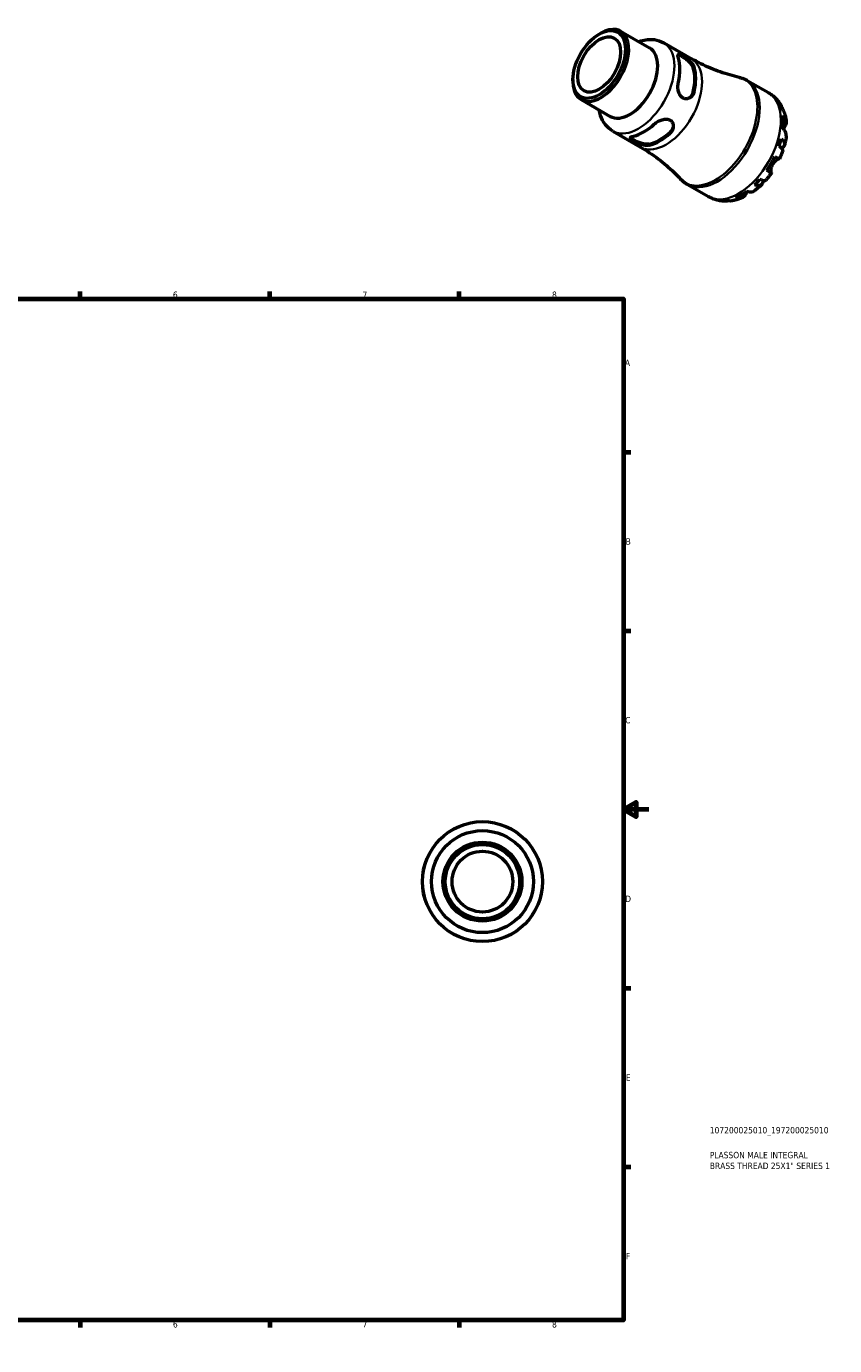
# Model space of a CAD drawing. Header units: millimetres. Extents: x -54 to 667, y 0 to 517.
# Tile 3 of 3: x 350 to 667, y 0 to 517. Entities that reach past the tile are written whole.
import ezdxf

# ---------------------------------------------------------------- set-up
doc = ezdxf.new("R2010")
doc.units = ezdxf.units.MM
for name, color, linetype, lineweight in [('Border (ISO)', 7, 'Continuous', 70), ('Title (ISO)', 7, 'Continuous', 50), ('Visible (ISO)', 7, 'Continuous', 50), ('Visible Narrow (ISO)', 7, 'Continuous', 35)]:
    doc.layers.add(name, color=color, linetype=linetype, lineweight=lineweight)
doc.styles.add('Note Text (ISO)', font='tahoma.ttf')

# ---------------------------------------------------------------- blocks, each defined once
blk = doc.blocks.new('Borders Default Border')
at = {"layer": 'Border (ISO)'}
for p, q in [((74.25, 410), (74.25, 412.9)), ((148.5, 410), (148.5, 412.9)), ((222.75, 410), (222.75, 412.9)), ((371.25, 410), (371.25, 412.9)), ((445.5, 410), (445.5, 412.9)), ((519.75, 410), (519.75, 412.9)), ((10, 350), (7.1, 350)), ((584, 350), (586.9, 350)), ((10, 280), (7.1, 280)), ((584, 280), (586.9, 280)), ((10, 140), (7.1, 140)), ((584, 140), (586.9, 140)), ((10, 70), (7.1, 70)), ((584, 70), (586.9, 70)), ((74.25, 10), (74.25, 7.1)), ((148.5, 10), (148.5, 7.1)), ((222.75, 10), (222.75, 7.1)), ((371.25, 10), (371.25, 7.1)), ((445.5, 10), (445.5, 7.1)), ((519.75, 10), (519.75, 7.1))]:
    blk.add_line(p, q, dxfattribs=at)
at = {"layer": 'Border (ISO)', "flags": 128}
for points in [[(297, 420), (297, 410), (294.11, 415), (299.89, 415), (297, 410)], [(10, 10), (10, 410), (584, 410), (584, 10), (10, 10)], [(0, 210), (10, 210), (5, 212.89), (5, 207.11), (10, 210)], [(594, 210), (584, 210), (589, 212.89), (589, 207.11), (584, 210)], [(297, 0), (297, 10), (294.11, 5), (299.89, 5), (297, 10)]]:
    blk.add_lwpolyline(points, dxfattribs=at)
at = {"layer": 'Border (ISO)', "color": 232, "true_color": 0xca0064, "char_height": 2.5, "attachment_point": 7, "style": 'Note Text (ISO)'}
for s, insert in [('1', (36.56, 410.4)), ('2', (110.62, 410.4)), ('3', (184.85, 410.35)), ('4', (259, 410.4)), ('5', (333.39, 410.35)), ('6', (407.58, 410.35)), ('7', (481.85, 410.4)), ('8', (556.06, 410.34)), ('A', (7.29, 383.75)), ('A', (584.59, 383.75)), ('B', (7.59, 313.75)), ('B', (584.89, 313.75)), ('C', (7.43, 243.71)), ('C', (584.73, 243.71)), ('D', (7.43, 173.75)), ('D', (584.73, 173.75)), ('E', (7.64, 103.75)), ('E', (584.94, 103.75)), ('F', (7.7, 33.75)), ('F', (585, 33.75)), ('1', (36.56, 7.1)), ('2', (110.62, 7.1)), ('3', (184.85, 7.05)), ('4', (259, 7.1)), ('6', (407.58, 7.05)), ('7', (481.85, 7.1)), ('8', (556.06, 7.04)), ('5', (333.39, 7.05))]:
    blk.add_mtext(s, dxfattribs=dict(at, insert=insert))
blk = doc.blocks.new('Title Blocks ISO')
at = {"layer": 'Title (ISO)', "color": 232, "true_color": 0xca0064, "style": 'Note Text (ISO)'}
for tag, p in [('PART_NUMBER_001', (33.84, 73.13)), ('DESCRIPTION_001', (33.84, 63.4)), ('DESCRIPTION_002', (33.84, 59.18))]:
    blk.add_attdef(tag, p, '', height=2.5, dxfattribs=at)

msp = doc.modelspace()

# ---------------------------------------------------------------- linework, layer by layer
at = {"layer": 'Visible (ISO)'}
for p, q in [((574.477, 513.706), (575.13, 514.085)), ((582.89, 514.868), (594.255, 508.324)), ((599.826, 510.319), (610.648, 504.088)), ((564.237, 495.924), (564.237, 495.169)), ((632.509, 495.566), (640.779, 490.804)), ((567.455, 488.064), (578.82, 481.52)), ((579.89, 475.699), (590.711, 469.468)), ((609.054, 454.837), (617.325, 450.074))]:
    msp.add_line(p, q, dxfattribs=at)
for radius in [23.5, 19.975, 15.466, 14.538, 11.894]:
    msp.add_circle((528.81, 181.744), radius, dxfattribs=at)
for major_axis in [(7.255, 12.598), (5.936, 10.307)]:
    msp.add_ellipse((574.517, 501.844), major_axis=major_axis, ratio=0.5780931, dxfattribs=at)
for centre, major_axis, start_param, end_param in [((575.173, 501.466), (-7.718, -13.402), 5.4958534, 10.2121098), ((586.537, 494.922), (7.718, 13.402), 3.1415927, 6.2831853), ((592.024, 491.762), (9.968, 17.31), 5.2038621, 5.7878448), ((598.211, 488.199), (-9.719, -16.877), 2.0545433, 2.6539783), ((598.211, 488.199), (-9.968, -17.31), 2.0622695, 2.6462521), ((630.166, 469.798), (11.648, 20.227), 5.8208935, 5.9562115), ((630.166, 469.798), (11.648, 20.227), 5.3604841, 5.6312228), ((592.024, 491.762), (9.968, 17.31), 3.6330658, 4.2170484), ((598.211, 488.199), (-9.719, -16.877), 0.4837469, 1.083182), ((598.211, 488.199), (-9.968, -17.31), 0.4914731, 1.0754558), ((630.166, 469.798), (11.648, 20.227), 5.0354953, 5.1708134), ((630.166, 469.798), (11.648, 20.227), 4.5750859, 4.8458246), ((630.166, 469.798), (11.648, 20.227), 4.2500972, 4.3854152), ((630.166, 469.798), (11.648, 20.227), 3.7896878, 4.0604264), ((630.166, 469.798), (-11.648, -20.227), 0.3231064, 0.4584244)]:
    msp.add_ellipse(centre, major_axis=major_axis, ratio=0.5780931, start_param=start_param, end_param=end_param, dxfattribs=at)
for points, knots in [([(590.018, 510.764), (590.294, 510.868), (590.572, 510.965), (592.549, 511.583), (594.354, 511.807), (597.429, 511.388), (598.693, 510.972), (599.826, 510.319)], [6.45265347, 6.45265347, 6.45265347, 6.45265347, 6.50701525, 6.50701525, 6.8352827, 6.8352827, 7.06664976, 7.06664976, 7.06664976, 7.06664976]), ([(605.55, 504.253), (605.429, 504.648), (605.363, 505.004), (605.381, 505.528), (605.464, 505.697), (605.75, 505.844), (605.962, 505.843), (606.537, 505.668), (606.902, 505.495), (607.684, 505.045), (608.142, 504.744), (609.064, 504.057), (609.525, 503.67), (610.34, 502.889), (610.747, 502.438), (611.385, 501.536), (611.616, 501.085), (611.737, 500.69)], [0.6665686, 0.6665686, 0.6665686, 0.6665686, 0.8447582, 0.8447582, 1.0229478, 1.0229478, 1.1888535, 1.1888535, 1.3547592, 1.3547592, 1.520665, 1.520665, 1.6865707, 1.6865707, 1.8647603, 1.8647603, 2.0429499, 2.0429499, 2.0429499, 2.0429499]), ([(605.442, 505.593), (605.552, 505.593), (605.686, 505.57), (606.127, 505.432), (606.489, 505.258), (607.272, 504.807), (607.732, 504.508), (608.658, 503.825), (609.123, 503.442), (609.946, 502.666), (610.358, 502.217), (611.007, 501.32), (611.243, 500.871), (611.368, 500.477)], [1.09943268, 1.09943268, 1.09943268, 1.09943268, 1.19094947, 1.19094947, 1.35695015, 1.35695015, 1.52295082, 1.52295082, 1.6889515, 1.6889515, 1.86794075, 1.86794075, 2.04693, 2.04693, 2.04693, 2.04693]), ([(629.351, 496.788), (628.146, 497.056), (626.919, 497.365), (624.434, 498.073), (623.177, 498.471), (620.652, 499.358), (619.384, 499.846), (616.855, 500.912), (615.593, 501.489), (613.097, 502.728), (611.861, 503.389), (610.648, 504.088)], [0.60406811, 0.60406811, 0.60406811, 0.60406811, 0.63994738, 0.63994738, 0.67582665, 0.67582665, 0.71170592, 0.71170592, 0.74758519, 0.74758519, 0.78346445, 0.78346445, 0.78346445, 0.78346445]), ([(629.351, 496.788), (629.571, 496.739), (629.79, 496.684), (630.225, 496.56), (630.441, 496.491), (630.868, 496.341), (631.08, 496.26), (631.498, 496.083), (631.705, 495.989), (632.112, 495.787), (632.312, 495.68), (632.509, 495.566)], [0.60406811, 0.60406811, 0.60406811, 0.60406811, 0.63994738, 0.63994738, 0.67582665, 0.67582665, 0.71170592, 0.71170592, 0.74758519, 0.74758519, 0.78346445, 0.78346445, 0.78346445, 0.78346445]), ([(611.737, 491.288), (611.616, 490.753), (611.385, 490.227), (610.747, 489.345), (610.34, 488.99), (609.525, 488.537), (609.064, 488.395), (608.142, 488.371), (607.684, 488.489), (607.293, 488.715), (606.902, 488.94), (606.537, 489.295), (605.962, 490.181), (605.75, 490.711), (605.464, 491.797), (605.381, 492.435), (605.363, 493.695), (605.429, 494.316), (605.55, 494.851)], [-0.6881906, -0.6881906, -0.6881906, -0.6881906, -0.510001, -0.510001, -0.3318115, -0.3318115, -0.1659057, -0.1659057, 0, 0, 0, 0.1659057, 0.1659057, 0.3318115, 0.3318115, 0.510001, 0.510001, 0.6881906, 0.6881906, 0.6881906, 0.6881906]), ([(611.368, 491.075), (611.243, 490.537), (611.007, 490.008), (610.421, 489.206), (610.102, 488.903), (609.763, 488.675)], [-0.68997986, -0.68997986, -0.68997986, -0.68997986, -0.51099061, -0.51099061, -0.36641944, -0.36641944, -0.36641944, -0.36641944]), ([(640.779, 490.804), (641.21, 490.556), (641.626, 490.284), (642.422, 489.696), (642.802, 489.381), (643.521, 488.715), (643.859, 488.364), (644.493, 487.635), (644.787, 487.257), (645.332, 486.482), (645.583, 486.084), (645.812, 485.68)], [0.78346445, 0.78346445, 0.78346445, 0.78346445, 0.84920704, 0.84920704, 0.91494962, 0.91494962, 0.98069221, 0.98069221, 1.04643479, 1.04643479, 1.11217737, 1.11217737, 1.11217737, 1.11217737]), ([(644.952, 486.79), (645.246, 486.505), (645.5, 486.185), (645.903, 485.543), (646.086, 485.162), (646.266, 484.608), (646.307, 484.456), (646.342, 484.304)], [0.1494024, 0.1494024, 0.1494024, 0.1494024, 0.29124982, 0.29124982, 0.43706507, 0.43706507, 0.49054729, 0.49054729, 0.49054729, 0.49054729]), ([(579.89, 475.699), (578.765, 476.347), (577.778, 477.222), (576.13, 479.328), (575.505, 480.576), (574.865, 482.557), (574.699, 483.253), (574.582, 483.96)], [3.92505711, 3.92505711, 3.92505711, 3.92505711, 4.15462693, 4.15462693, 4.40700802, 4.40700802, 4.5390534, 4.5390534, 4.5390534, 4.5390534]), ([(646.932, 483.216), (646.825, 483.515), (646.682, 483.799), (646.335, 484.337), (646.093, 484.631), (645.806, 484.898)], [4.26643944, 4.26643944, 4.26643944, 4.26643944, 4.39078313, 4.39078313, 4.53263055, 4.53263055, 4.53263055, 4.53263055]), ([(646.519, 481.79), (646.801, 481.544), (647.038, 481.281), (647.403, 480.772), (647.56, 480.478), (647.764, 479.879), (647.811, 479.573), (647.808, 479.011), (647.758, 478.703), (647.575, 478.183), (647.47, 477.969), (647.347, 477.769)], [0.14941001, 0.14941001, 0.14941001, 0.14941001, 0.29044502, 0.29044502, 0.43634177, 0.43634177, 0.58223851, 0.58223851, 0.72934673, 0.72934673, 0.83526259, 0.83526259, 0.83526259, 0.83526259]), ([(646.932, 483.216), (647.015, 482.981), (647.092, 482.746), (647.236, 482.275), (647.303, 482.039), (647.426, 481.566), (647.482, 481.328), (647.585, 480.854), (647.631, 480.616), (647.715, 480.14), (647.752, 479.902), (647.785, 479.664)], [1.24239811, 1.24239811, 1.24239811, 1.24239811, 1.27886389, 1.27886389, 1.31532967, 1.31532967, 1.35179544, 1.35179544, 1.38826122, 1.38826122, 1.424727, 1.424727, 1.424727, 1.424727]), ([(596.089, 478.464), (596.492, 478.836), (596.997, 479.203), (598.096, 479.818), (598.69, 480.064), (599.774, 480.361), (600.34, 480.442), (601.395, 480.389), (601.886, 480.252), (602.668, 479.801), (603.001, 479.465), (603.441, 478.656), (603.549, 478.187), (603.566, 477.256), (603.462, 476.728), (603.019, 475.735), (602.679, 475.273), (602.277, 474.902)], [0.6665686, 0.6665686, 0.6665686, 0.6665686, 0.8447582, 0.8447582, 1.0229478, 1.0229478, 1.1888535, 1.1888535, 1.3547592, 1.3547592, 1.520665, 1.520665, 1.6865707, 1.6865707, 1.8647603, 1.8647603, 2.0429499, 2.0429499, 2.0429499, 2.0429499]), ([(603.55, 477.906), (603.521, 477.502), (603.419, 477.078), (603.02, 476.173), (602.68, 475.705), (602.277, 475.329)], [1.72434231, 1.72434231, 1.72434231, 1.72434231, 1.86794075, 1.86794075, 2.04693, 2.04693, 2.04693, 2.04693]), ([(647.789, 473.834), (647.802, 473.939), (647.809, 474.043), (647.811, 474.423), (647.764, 474.729), (647.56, 475.328), (647.403, 475.621), (647.038, 476.13), (646.801, 476.393), (646.519, 476.64)], [4.09329635, 4.09329635, 4.09329635, 4.09329635, 4.14541915, 4.14541915, 4.2913159, 4.2913159, 4.43721264, 4.43721264, 4.57824766, 4.57824766, 4.57824766, 4.57824766]), ([(647.347, 477.769), (647.298, 477.691), (647.246, 477.606), (647.112, 477.385), (647.027, 477.242), (646.845, 476.927), (646.748, 476.755), (646.643, 476.562), (646.637, 476.551), (646.631, 476.539)], [-0.50816407, -0.50816407, -0.50816407, -0.50816407, -0.46460526, -0.46460526, -0.40154747, -0.40154747, -0.3356183, -0.3356183, -0.3314628, -0.3314628, -0.3314628, -0.3314628]), ([(594.145, 470.219), (593.743, 470.127), (593.237, 470.103), (592.138, 470.207), (591.544, 470.333), (590.46, 470.65), (589.895, 470.856), (588.839, 471.309), (588.349, 471.556), (587.958, 471.781), (587.567, 472.006), (587.234, 472.234), (586.793, 472.642), (586.685, 472.824), (586.668, 473.141), (586.772, 473.297), (587.216, 473.571), (587.555, 473.69), (587.958, 473.782)], [-0.6881906, -0.6881906, -0.6881906, -0.6881906, -0.510001, -0.510001, -0.3318115, -0.3318115, -0.1659057, -0.1659057, 0, 0, 0, 0.1659057, 0.1659057, 0.3318115, 0.3318115, 0.510001, 0.510001, 0.6881906, 0.6881906, 0.6881906, 0.6881906]), ([(594.145, 470.646), (593.742, 470.558), (593.236, 470.539), (592.135, 470.654), (591.541, 470.787), (590.458, 471.113), (589.893, 471.324), (588.839, 471.784), (588.349, 472.032), (587.958, 472.257), (587.566, 472.483), (587.234, 472.708), (586.893, 473.019), (586.805, 473.122), (586.75, 473.217)], [-0.68997986, -0.68997986, -0.68997986, -0.68997986, -0.51099061, -0.51099061, -0.33200135, -0.33200135, -0.16600068, -0.16600068, 0, 0, 0, 0.16600068, 0.16600068, 0.25737455, 0.25737455, 0.25737455, 0.25737455]), ([(645.806, 472.71), (646.093, 472.485), (646.335, 472.255), (646.71, 471.825), (646.874, 471.585), (647.093, 471.115), (647.148, 470.884), (647.163, 470.473), (647.124, 470.256), (646.935, 469.849), (646.786, 469.658), (646.441, 469.343), (646.218, 469.19), (645.952, 469.053)], [0.1494024, 0.1494024, 0.1494024, 0.1494024, 0.29124982, 0.29124982, 0.43706507, 0.43706507, 0.58288032, 0.58288032, 0.7290354, 0.7290354, 0.87519047, 0.87519047, 1.01457397, 1.01457397, 1.01457397, 1.01457397]), ([(647.79, 473.834), (647.76, 473.596), (647.728, 473.359), (647.656, 472.884), (647.617, 472.647), (647.533, 472.174), (647.488, 471.937), (647.391, 471.465), (647.34, 471.229), (647.232, 470.759), (647.174, 470.524), (647.114, 470.289)], [1.72267543, 1.72267543, 1.72267543, 1.72267543, 1.75931275, 1.75931275, 1.79595006, 1.79595006, 1.83258737, 1.83258737, 1.86922469, 1.86922469, 1.905862, 1.905862, 1.905862, 1.905862]), ([(590.711, 469.468), (591.925, 468.769), (593.117, 468.032), (595.441, 466.494), (596.573, 465.693), (598.765, 464.041), (599.824, 463.189), (601.858, 461.45), (602.834, 460.563), (604.693, 458.769), (605.577, 457.863), (606.413, 456.955)], [3.92505711, 3.92505711, 3.92505711, 3.92505711, 3.96093638, 3.96093638, 3.99681565, 3.99681565, 4.03269492, 4.03269492, 4.06857419, 4.06857419, 4.10445345, 4.10445345, 4.10445345, 4.10445345]), ([(643.305, 465.815), (643.608, 465.641), (643.877, 465.486), (644.317, 465.233), (644.527, 465.113), (644.853, 464.926), (644.971, 464.86), (645.101, 464.786), (645.135, 464.767), (645.136, 464.767)], [0.14941001, 0.14941001, 0.14941001, 0.14941001, 0.29044502, 0.29044502, 0.43634177, 0.43634177, 0.58223851, 0.58223851, 0.70697442, 0.70697442, 0.70697442, 0.70697442]), ([(646.465, 468.103), (646.49, 468.178), (646.488, 468.262), (646.43, 468.466), (646.349, 468.611), (646.086, 468.932), (645.903, 469.108), (645.5, 469.445), (645.246, 469.636), (644.952, 469.835)], [3.99194401, 3.99194401, 3.99194401, 3.99194401, 4.09915263, 4.09915263, 4.24496788, 4.24496788, 4.39078313, 4.39078313, 4.53263055, 4.53263055, 4.53263055, 4.53263055]), ([(646.465, 468.103), (646.389, 467.877), (646.311, 467.652), (646.148, 467.202), (646.065, 466.978), (645.892, 466.532), (645.803, 466.309), (645.621, 465.866), (645.527, 465.645), (645.335, 465.205), (645.237, 464.986), (645.136, 464.767)], [2.020552, 2.020552, 2.020552, 2.020552, 2.05638616, 2.05638616, 2.09222032, 2.09222032, 2.12805448, 2.12805448, 2.16388864, 2.16388864, 2.1997228, 2.1997228, 2.1997228, 2.1997228]), ([(641.883, 459.373), (641.938, 459.341), (641.973, 459.32), (641.997, 459.305), (641.961, 459.324), (641.821, 459.404), (641.703, 459.47), (641.377, 459.657), (641.167, 459.777), (640.727, 460.03), (640.458, 460.185), (640.155, 460.359)], [3.89239507, 3.89239507, 3.89239507, 3.89239507, 3.99831093, 3.99831093, 4.14541915, 4.14541915, 4.2913159, 4.2913159, 4.43721264, 4.43721264, 4.57824766, 4.57824766, 4.57824766, 4.57824766]), ([(642.433, 462.699), (642.323, 462.508), (642.225, 462.311), (642.049, 461.898), (641.973, 461.683), (641.824, 461.166), (641.768, 460.872), (641.708, 460.355), (641.702, 460.133), (641.718, 459.821), (641.733, 459.712), (641.773, 459.54), (641.798, 459.476), (641.844, 459.405), (641.863, 459.385), (641.883, 459.373)], [0, 0, 0, 0, 0.06608139, 0.06608139, 0.13667451, 0.13667451, 0.23873403, 0.23873403, 0.33457773, 0.33457773, 0.40157847, 0.40157847, 0.46685307, 0.46685307, 0.50745344, 0.50745344, 0.50745344, 0.50745344]), ([(645, 464.843), (644.987, 464.847), (644.972, 464.849), (644.903, 464.853), (644.835, 464.844), (644.667, 464.793), (644.566, 464.752), (644.294, 464.615), (644.114, 464.505), (643.672, 464.182), (643.409, 463.953), (642.89, 463.391), (642.641, 463.059), (642.433, 462.699)], [-0.488237, -0.488237, -0.488237, -0.488237, -0.46718991, -0.46718991, -0.40200215, -0.40200215, -0.33506637, -0.33506637, -0.24300458, -0.24300458, -0.12488859, -0.12488859, 0, 0, 0, 0]), ([(609.054, 454.837), (608.858, 454.95), (608.664, 455.07), (608.285, 455.32), (608.1, 455.452), (607.738, 455.725), (607.561, 455.867), (607.216, 456.161), (607.049, 456.314), (606.724, 456.627), (606.566, 456.789), (606.413, 456.955)], [3.92505711, 3.92505711, 3.92505711, 3.92505711, 3.96093638, 3.96093638, 3.99681565, 3.99681565, 4.03269492, 4.03269492, 4.06857419, 4.06857419, 4.10445345, 4.10445345, 4.10445345, 4.10445345]), ([(638.69, 456.451), (638.702, 456.16), (638.68, 455.897), (638.58, 455.444), (638.488, 455.218), (638.228, 454.849), (638.059, 454.705), (637.695, 454.51), (637.466, 454.441), (636.948, 454.393), (636.658, 454.414), (636.097, 454.522), (635.775, 454.615), (635.437, 454.75)], [3.67101373, 3.67101373, 3.67101373, 3.67101373, 3.80684248, 3.80684248, 3.95299756, 3.95299756, 4.09915263, 4.09915263, 4.24496788, 4.24496788, 4.39078313, 4.39078313, 4.53263055, 4.53263055, 4.53263055, 4.53263055]), ([(638.192, 454.838), (638.019, 454.669), (637.845, 454.502), (637.491, 454.173), (637.313, 454.011), (636.952, 453.691), (636.77, 453.534), (636.402, 453.224), (636.216, 453.072), (635.84, 452.773), (635.651, 452.626), (635.459, 452.482)], [2.80654966, 2.80654966, 2.80654966, 2.80654966, 2.84319488, 2.84319488, 2.8798401, 2.8798401, 2.91648532, 2.91648532, 2.95313054, 2.95313054, 2.98977576, 2.98977576, 2.98977576, 2.98977576]), ([(637.498, 456.924), (637.818, 456.77), (638.111, 456.647), (638.606, 456.469), (638.851, 456.4), (639.262, 456.335), (639.428, 456.339), (639.635, 456.393), (639.709, 456.434), (639.762, 456.493)], [0.1494024, 0.1494024, 0.1494024, 0.1494024, 0.29124982, 0.29124982, 0.43706507, 0.43706507, 0.58288032, 0.58288032, 0.68961952, 0.68961952, 0.68961952, 0.68961952]), ([(641.986, 459.311), (641.847, 459.115), (641.707, 458.92), (641.422, 458.534), (641.277, 458.342), (640.984, 457.963), (640.836, 457.775), (640.536, 457.402), (640.384, 457.218), (640.076, 456.852), (639.92, 456.672), (639.762, 456.493)], [2.5126518, 2.5126518, 2.5126518, 2.5126518, 2.54848553, 2.54848553, 2.58431927, 2.58431927, 2.620153, 2.620153, 2.65598673, 2.65598673, 2.69182047, 2.69182047, 2.69182047, 2.69182047]), ([(624.199, 448.293), (623.74, 448.291), (623.275, 448.31), (622.342, 448.396), (621.873, 448.462), (620.936, 448.646), (620.468, 448.763), (619.543, 449.049), (619.086, 449.219), (618.189, 449.609), (617.75, 449.83), (617.325, 450.074)], [3.60025728, 3.60025728, 3.60025728, 3.60025728, 3.66521724, 3.66521724, 3.73017721, 3.73017721, 3.79513718, 3.79513718, 3.86009714, 3.86009714, 3.92505711, 3.92505711, 3.92505711, 3.92505711]), ([(631.843, 450.917), (631.732, 450.709), (631.598, 450.51), (631.239, 450.091), (630.996, 449.892), (630.509, 449.606), (630.22, 449.492), (629.598, 449.367), (629.264, 449.356), (628.64, 449.415), (628.293, 449.487), (627.938, 449.607)], [3.89239507, 3.89239507, 3.89239507, 3.89239507, 3.99831093, 3.99831093, 4.14541915, 4.14541915, 4.2913159, 4.2913159, 4.43721264, 4.43721264, 4.57824766, 4.57824766, 4.57824766, 4.57824766]), ([(632.536, 452.127), (632.514, 452.092), (632.493, 452.057), (632.37, 451.854), (632.275, 451.692), (632.098, 451.383), (632.018, 451.238), (631.909, 451.039), (631.875, 450.976), (631.843, 450.917)], [-1.84245017, -1.84245017, -1.84245017, -1.84245017, -1.82942275, -1.82942275, -1.76558177, -1.76558177, -1.70117883, -1.70117883, -1.66961913, -1.66961913, -1.66961913, -1.66961913]), ([(632.393, 452.173), (632.748, 452.053), (633.095, 451.98), (633.719, 451.921), (634.053, 451.932), (634.675, 452.057), (634.964, 452.171), (635.291, 452.364), (635.376, 452.42), (635.459, 452.483)], [0.14941001, 0.14941001, 0.14941001, 0.14941001, 0.29044502, 0.29044502, 0.43634177, 0.43634177, 0.58223851, 0.58223851, 0.6332837, 0.6332837, 0.6332837, 0.6332837]), ([(625.659, 448.517), (625.518, 448.474), (625.374, 448.437), (624.813, 448.316), (624.39, 448.283), (623.632, 448.309), (623.228, 448.368), (622.833, 448.48)], [4.19462089, 4.19462089, 4.19462089, 4.19462089, 4.24496788, 4.24496788, 4.39078313, 4.39078313, 4.53263055, 4.53263055, 4.53263055, 4.53263055]), ([(624.895, 448.679), (625.271, 448.566), (625.647, 448.504), (626.281, 448.474), (626.592, 448.493), (626.899, 448.548)], [0.1494024, 0.1494024, 0.1494024, 0.1494024, 0.29124982, 0.29124982, 0.41307007, 0.41307007, 0.41307007, 0.41307007]), ([(630.407, 449.578), (630.184, 449.488), (629.959, 449.401), (629.504, 449.237), (629.275, 449.158), (628.812, 449.011), (628.578, 448.941), (628.106, 448.812), (627.867, 448.752), (627.387, 448.642), (627.144, 448.592), (626.899, 448.548)], [3.28757563, 3.28757563, 3.28757563, 3.28757563, 3.32404887, 3.32404887, 3.3605221, 3.3605221, 3.39699534, 3.39699534, 3.43346857, 3.43346857, 3.46994181, 3.46994181, 3.46994181, 3.46994181])]:
    msp.add_open_spline(points, degree=3, knots=knots, dxfattribs=at)
at = {"layer": 'Visible Narrow (ISO)'}
for p, q in [((611.386, 500.488), (611.719, 500.679)), ((611.719, 491.277), (611.386, 491.086)), ((647.311, 477.79), (646.678, 478.155)), ((594.145, 470.24), (594.145, 470.625)), ((602.277, 475.307), (602.277, 474.923)), ((641.797, 459.423), (640.246, 460.316)), ((631.809, 450.937), (631.185, 451.296))]:
    msp.add_line(p, q, dxfattribs=at)
msp.add_circle((528.81, 181.744), 23.358, dxfattribs=at)
for centre, major_axis, start_param, end_param in [((589.858, 493.009), (-9.968, -17.31), 0.1570796, 2.984513), ((600.68, 486.778), (9.968, 17.31), 3.2986723, 6.1261057), ((619.97, 475.669), (11.656, 20.241), 3.1372156, 6.2875624), ((620.782, 475.202), (-11.727, -20.365), 0.1570796, 2.984513), ((629.052, 470.439), (11.727, 20.365), 3.2986723, 6.1261057)]:
    msp.add_ellipse(centre, major_axis=major_axis, ratio=0.5780931, start_param=start_param, end_param=end_param, dxfattribs=at)

# ---------------------------------------------------------------- block references
msp.add_blockref('Borders Default Border', (0, 0))
msp.add_blockref('Title Blocks ISO', (584, 10)).add_auto_attribs({'PART_NUMBER_001': '107200025010_197200025010', 'DESCRIPTION_001': 'PLASSON MALE INTEGRAL', 'DESCRIPTION_002': 'BRASS THREAD 25X1" SERIES 1'})

doc.saveas('drawing.dxf')
